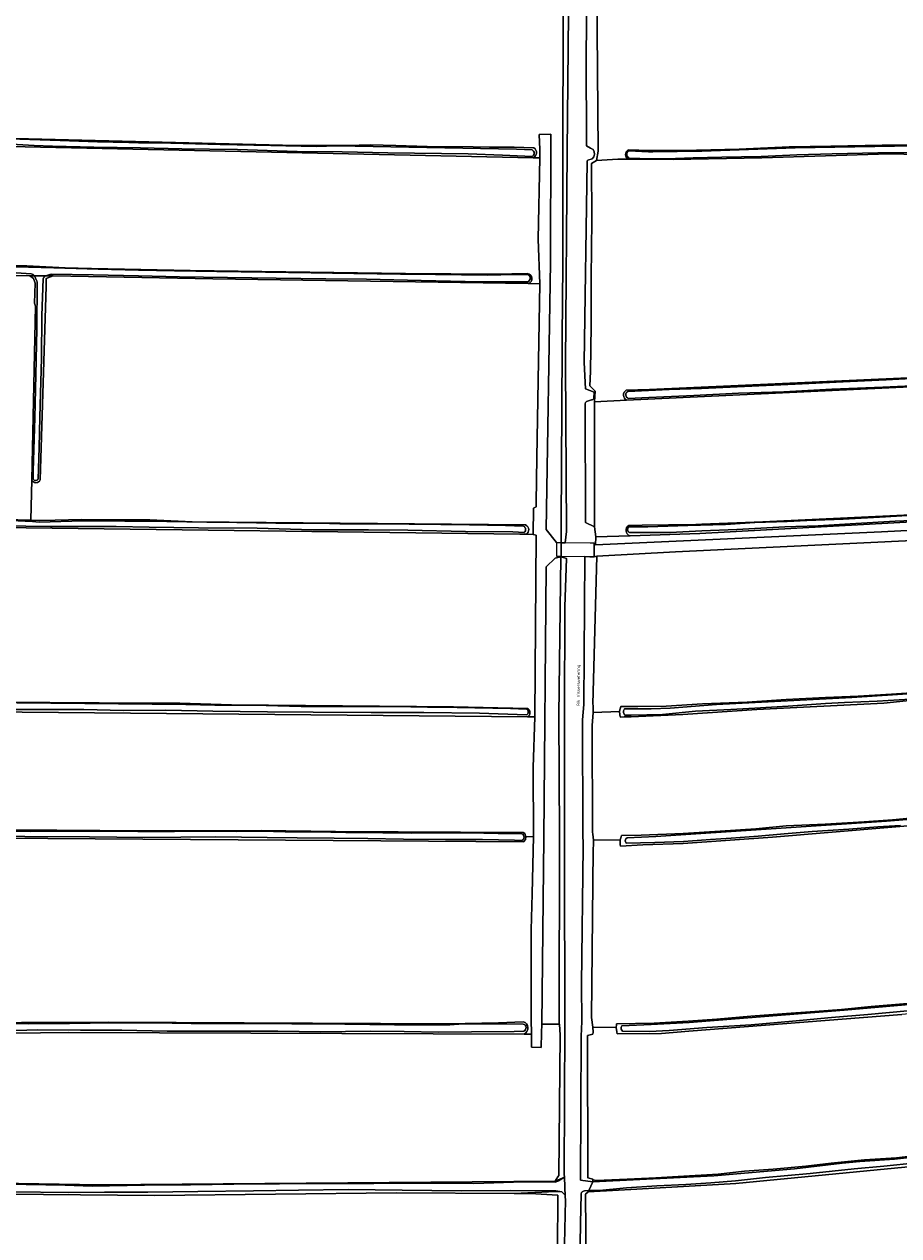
# Model space of a CAD drawing. Header units: metres. Extents: x 149984 to 156489, y 469398 to 478068.
# Tile 17 of 256: x 151662 to 151924, y 471425 to 471788. Entities that reach past the tile are written whole.
import ezdxf
from ezdxf.enums import TextEntityAlignment as Align

# ---------------------------------------------------------------- set-up
doc = ezdxf.new("R2010")
doc.units = ezdxf.units.M
doc.header["$LTSCALE"] = 0.75
for name, color, linetype, lineweight in [('B-WE-GR-GRAS-GV', 252, 'Continuous', 13), ('B-WE-KW-KUNSTWERK_DEK-GV', 6, 'Continuous', 18), ('B-WE-OG-TERREIN_ERF-GV', 252, 'Continuous', 18), ('B-WE-OG-TERREIN_OEVER-GV', 252, 'Continuous', 18), ('B-WE-OG-TOPOGRAFIE-T18', 7, 'Continuous', 18), ('B-WE-OG-WATER-GV', 252, 'Continuous', 18), ('B-WE-OG-WATER_SLOOT-GV', 252, 'Continuous', 18), ('B-WE-VH-ONVERHARD-GV', 252, 'Continuous', 18)]:
    doc.layers.add(name, color=color, linetype=linetype, lineweight=lineweight)
doc.styles.add('NLCS-ISO-M500-T18', font='NLCS-ISO.ttf', dxfattribs={"height": 0.9})

msp = doc.modelspace()

# ---------------------------------------------------------------- linework, layer by layer
at = {"layer": 'B-WE-GR-GRAS-GV', "flags": 128}
for points in [[(151990.126, 471814.013), (151990.014, 471825.848), (151988.786, 471825.789), (151924.492, 471823.937), (151887.715, 471823.54), (151833.079, 471822.482), (151833.608, 471749.986), (151833.155, 471747.216), (151839.479, 471747.547), (151842.624, 471747.525)], [(151814.137, 471748.011), (151816.165, 471747.968), (151816.212, 471750.496), (151815.999, 471754.962), (151819.486, 471755.08), (151819.38, 471716.528), (151818.103, 471636.744), (151821.21, 471632.78), (151822.604, 471632.756), (151822.61, 471634.28), (151822.6, 471638.39), (151822.93, 471708.31), (151823.03, 471712.82), (151823.06, 471747.51), (151823.07, 471751.82), (151823.3, 471821.98)], [(151842.661, 471750.337), (151849.094, 471750.139), (151863.033, 471750.256), (151875.809, 471750.61), (151890.823, 471751.217), (151903.255, 471751.468), (151918.678, 471751.713), (151933.011, 471751.787), (151944.877, 471751.87), (151957.183, 471751.979), (151969.963, 471751.856), (151984.156, 471752.235), (151986.14, 471752.896), (151987.463, 471754.351), (151987.422, 471763.009), (151987.632, 471813.915)], [(151588.289, 471783.228), (151588.809, 471758.907), (151590.994, 471755.411), (151739.21, 471751.807), (151750.193, 471751.62), (151758.621, 471751.711), (151765.53, 471751.822), (151773.126, 471751.657), (151782.478, 471751.34), (151796.223, 471751.232), (151801.113, 471751.124), (151808.477, 471751.177), (151814.409, 471750.973)], [(151816.165, 471747.968), (151814.137, 471748.011), (151662.111, 471751.259), (151585.527, 471753.583), (151505.225, 471755.038), (151453.102, 471756.692), (151416.259, 471757.088), (151295.807, 471760.925), (151285.29, 471758.543), (151263.373, 471753.147)], [(152006.828, 471750.18), (152005.135, 471751.45), (152001.113, 471751.45), (151993.811, 471749.65), (151989.789, 471749.015), (151971.374, 471748.275), (151958.145, 471748.473), (151954.295, 471748.524), (151938.169, 471748.738), (151920.706, 471749.134), (151882.58, 471747.957), (151856.121, 471747.428), (151842.624, 471747.525), (151839.479, 471747.547), (151833.155, 471747.216), (151831.664, 471746.247), (151831.743, 471729.34), (151831.505, 471712.195), (151831.505, 471697.749), (151831.347, 471684.017), (151831.108, 471679.73), (151832.755, 471678.084), (151832.535, 471674.956), (151842.138, 471675.409)], [(151812.693, 471710.305), (151816.193, 471710.253), (151815.712, 471723.601), (151816.165, 471747.968)], [(151263.793, 471717.599), (151279.006, 471721.568), (151293.327, 471723.619), (151298.619, 471723.883), (151520.34, 471718.327), (151578.912, 471717.004), (151620.058, 471716.159), (151629.838, 471716.132), (151640.701, 471716.018), (151653.4, 471715.726), (151662.632, 471715.61), (151674.157, 471715.049), (151682.034, 471714.887), (151711.502, 471714.226), (151775.961, 471713.3), (151803.098, 471713.122), (151812.516, 471713.363)], [(151636.749, 471640.19), (151663.842, 471639.449), (151664.102, 471651.544), (151665.218, 471703.532), (151664.9, 471704.431), (151665.112, 471710.411), (151664.636, 471711.84), (151663.578, 471712.686), (151602.088, 471713.692)], [(151815.263, 471658.263), (151816.193, 471710.253), (151812.693, 471710.305), (151718.297, 471711.708), (151670.539, 471712.634), (151668.423, 471711.84), (151668.423, 471709.591), (151666.684, 471651.548)], [(151842.066, 471678.433), (151849.03, 471678.636), (151924.172, 471682.023), (151996.033, 471685.515), (152006.087, 471686.891), (152007.569, 471688.796), (152007.654, 471709.841)], [(152003.457, 471683.026), (151842.138, 471675.409), (151832.535, 471674.956), (151832.535, 471637.517), (151832.972, 471634.533), (151843.165, 471634.837)], [(151812.026, 471635.264), (151814.168, 471635.194), (151814.328, 471643.058), (151815.106, 471643.439), (151815.051, 471644.822), (151815.263, 471658.263)], [(151664.102, 471651.544), (151663.842, 471639.449), (151666.531, 471639.409), (151671.111, 471639.499), (151679.148, 471639.696), (151688.825, 471639.592), (151699.455, 471639.548), (151712.17, 471639.026), (151811.868, 471638.06)], [(151843.165, 471634.837), (151832.972, 471634.533), (151832.839, 471632.152), (151918.432, 471635.989), (151990.267, 471639.693), (152043.712, 471642.471), (152055.354, 471641.942), (152065.977, 471640.861), (152075.071, 471640.548), (152203.653, 471647.233), (152205.169, 471647.299), (152208.124, 471650.787), (152209.171, 471652.466), (152205.069, 471652.334), (152198.504, 471651.95)], [(152198.575, 471649.647), (152102.992, 471644.418), (152096.917, 471643.829), (152086.928, 471643.269), (152076.653, 471642.702), (152074.214, 471642.626), (152069.203, 471643.063), (152063.556, 471643.265), (152055.486, 471644.984), (151981.932, 471641.942), (151864.06, 471635.459), (151843.165, 471634.837)], [(151861.029, 471638.131), (151864.682, 471638.311), (151882.939, 471638.973), (151925.14, 471640.957)], [(151815.069, 471635.05), (151814.168, 471635.194), (151812.026, 471635.264), (151810.148, 471635.326), (151654.705, 471637.31), (151626.923, 471638.369), (151533.922, 471639.692), (151532.07, 471639.56), (151531.012, 471637.972), (151530.35, 471630.828), (151529.683, 471599.615)], [(151842.784, 471637.949), (151846.82, 471638.045), (151854.694, 471638.118), (151861.029, 471638.131)], [(151812.534, 471580.607), (151814.659, 471580.587), (151815.069, 471635.05)], [(151933.98, 471633.731), (151856.83, 471630.034), (151833.209, 471628.734), (151832.019, 471584.416), (151832.122, 471584.039), (151832.115, 471581.917), (151840.052, 471582.213), (151840.116, 471582.721), (151840.205, 471582.971), (151840.454, 471583.668), (151841.745, 471583.671), (151845.528, 471583.679), (151853.956, 471583.854), (151864.852, 471584.499), (151878.226, 471585.006), (151889.948, 471585.836), (151901.673, 471586.372), (151911.438, 471586.831), (151921.463, 471587.437), (151933.458, 471588.232)], [(151527.467, 471599.745), (151527.376, 471594.084), (151527.039, 471586.807), (151530.218, 471586.51), (151537.362, 471585.981), (151584.076, 471585.541), (151598.953, 471585.74), (151615.379, 471585.445), (151628.515, 471585.329), (151641.291, 471585.222), (151657.309, 471585.03), (151669.584, 471584.954), (151684.297, 471584.84), (151695.961, 471584.728), (151708.464, 471584.67), (151723.873, 471584.225), (151790.304, 471583.6), (151812.52, 471583.13)], [(151927.732, 471585.628), (151919.146, 471584.76), (151881.094, 471582.789), (151858.957, 471581.291), (151843.486, 471580.615), (151841.45, 471580.579), (151840.305, 471580.559), (151840.162, 471581.106), (151840.094, 471581.366), (151840.052, 471582.213), (151832.115, 471581.917), (151831.825, 471577.992), (151831.904, 471546.049), (151832.063, 471545.48), (151832.283, 471543.647), (151840.23, 471543.789), (151840.498, 471544.685), (151840.611, 471545.062), (151846.533, 471545.18), (151859.042, 471545.657), (151870.196, 471546.404), (151880.846, 471547.059), (151889.921, 471548.032), (151901.617, 471548.533), (151913.214, 471549.227), (151921.685, 471549.755), (151932.267, 471550.819)], [(151645.781, 471546.844), (151684.521, 471546.552), (151712.262, 471546.455), (151732.8, 471546.552), (151754.992, 471546.26), (151811.217, 471545.984), (151811.74, 471545.655), (151811.979, 471544.675), (151814.253, 471544.747), (151814.152, 471565.45), (151814.659, 471580.587), (151812.534, 471580.607), (151650.356, 471582.145)], [(151958.994, 471550.655), (151921.556, 471547.613), (151885.837, 471544.57), (151859.114, 471542.718), (151847.043, 471542.304), (151840.326, 471541.948), (151840.214, 471542.408), (151840.2, 471542.761), (151840.183, 471543.17), (151840.23, 471543.789), (151832.283, 471543.647), (151832.241, 471542.596), (151832.113, 471540.79), (151831.596, 471490.591), (151832.047, 471487.674), (151839.032, 471487.568), (151839.126, 471488.401), (151839.163, 471488.733), (151850.374, 471488.94), (151860.605, 471489.492), (151869.179, 471490.095), (151879.358, 471490.958), (151889.987, 471491.792), (151898.442, 471492.427), (151906.487, 471492.998), (151915.357, 471493.867), (151926.17, 471494.797)], [(151654.631, 471544.328), (151583.625, 471545.371), (151582.408, 471545.11), (151581.8, 471543.72), (151580.932, 471519.925), (151580.931, 471519.906), (151580.583, 471513.562), (151580.394, 471508.679), (151579.801, 471493.398), (151580.062, 471491.139), (151581.104, 471489.748), (151582.93, 471488.792), (151687.025, 471489.209), (151788.865, 471488.745), (151803.842, 471489.034), (151811.211, 471489.326)], [(151811.468, 471485.663), (151813.699, 471485.656), (151813.544, 471490.087), (151813.611, 471516.81), (151813.923, 471527.624), (151814.253, 471544.747), (151811.979, 471544.675), (151811.859, 471543.886), (151811.32, 471543.22), (151654.631, 471544.328)], [(152250.058, 471515.881), (152232.908, 471516.635), (152220.762, 471516.542), (152208.832, 471515.534), (152208.149, 471514.041), (152205.569, 471513.843), (152205.684, 471515.268), (152070.567, 471503.85), (151975.317, 471496.309), (151924.486, 471491.475), (151860.752, 471486.52), (151852.55, 471485.858), (151839.285, 471485.687), (151839.197, 471486.341), (151839.032, 471487.568), (151832.047, 471487.674), (151832.141, 471486.201), (151832.045, 471485.594), (151830.402, 471485.188), (151830.535, 471442.657), (151832.045, 471442.211)], [(151641.847, 471441.251), (151684.51, 471440.489), (151721.406, 471440.816), (151820.774, 471441.578), (151821.091, 471442.11), (151821.544, 471442.87), (151821.833, 471443.355), (151822.23, 471485.292), (151822.056, 471488.61), (151822.012, 471488.614), (151816.768, 471488.63), (151816.638, 471485.983), (151816.529, 471481.629), (151813.699, 471481.738), (151813.699, 471485.656), (151811.468, 471485.663), (151675.151, 471486.092), (151607.89, 471485.33)], [(152360.508, 471459.365), (152361.235, 471464.888), (152361.568, 471467.42), (152360.029, 471470.607), (152356.334, 471472.137), (152248.781, 471473.592), (152230.79, 471473.46), (152208.697, 471471.872), (152165.437, 471467.904), (152097.571, 471461.157), (151991.439, 471452.145), (151874.84, 471440.935), (151845.168, 471439.177), (151830.662, 471438.408), (151829.892, 471437.749), (151830.112, 471404.45)], [(151833.103, 471441.792), (151842.361, 471442.201), (151850.931, 471442.621), (151859.275, 471443.087), (151869.547, 471443.687), (151877.432, 471444.587), (151885.978, 471445.187), (151895.742, 471446.058), (151903.381, 471447.005), (151913.299, 471447.985), (151922.957, 471448.571), (151934.083, 471449.879)], [(151821.384, 471404.657), (151821.543, 471437.439), (151813.288, 471437.916), (151808.501, 471437.935), (151773.283, 471438.074), (151700.893, 471437.36), (151656.602, 471437.757), (151628.503, 471437.916), (151573.973, 471437.36), (151505.392, 471436.407), (151458.085, 471436.884), (151408.952, 471437.757), (151318.544, 471437.916), (151281.555, 471438.154), (151276.554, 471439.265), (151274.014, 471439.582), (151272.427, 471438.551), (151272.706, 471433.345), (151273.054, 471425.236)]]:
    msp.add_lwpolyline(points, dxfattribs=at)
at = {"layer": 'B-WE-GR-GRAS-GV'}
for points in [[(151814.409, 471750.973, -0.5961522), (151814.137, 471748.011)], [(151842.624, 471747.525, -0.5807376), (151842.661, 471750.337)], [(151812.516, 471713.363, -0.8013954), (151812.693, 471710.305)], [(151842.138, 471675.409, -0.5872839), (151842.066, 471678.433)], [(151666.684, 471651.548, -0.6460095), (151664.102, 471651.544)], [(151811.868, 471638.06, -0.6417253), (151812.026, 471635.264)], [(151843.165, 471634.837, -0.6416132), (151842.784, 471637.949)], [(151812.52, 471583.13, -0.5588494), (151812.534, 471580.607)], [(151811.211, 471489.326, -0.6893995), (151811.468, 471485.663)], [(151832.045, 471442.211, 0.2018561), (151833.103, 471441.792)]]:
    msp.add_lwpolyline(points, format="xyb", dxfattribs=at)
at = {"layer": 'B-WE-GR-GRAS-GV', "flags": 128}
msp.add_lwpolyline([(151822.012, 471488.614), (151822.026, 471544.948), (151821.91, 471581.103), (151822.49, 471628.498), (151820.751, 471628.15), (151818.086, 471625.485), (151817.341, 471544.281), (151816.768, 471488.63)], close=True, dxfattribs=at)
at = {"layer": 'B-WE-KW-KUNSTWERK_DEK-GV', "flags": 128}
msp.add_lwpolyline([(151831.254, 471632.61), (151823.761, 471632.736), (151822.604, 471632.756), (151821.21, 471632.78), (151821.208, 471632.644), (151821.14, 471628.74), (151822.588, 471628.713), (151829.624, 471628.582), (151831.114, 471628.554), (151832.4, 471628.53), (151832.44, 471632.59)], close=True, dxfattribs=at)
at = {"layer": 'B-WE-OG-TERREIN_ERF-GV', "flags": 128}
msp.add_lwpolyline([(151990.267, 471639.693), (151918.432, 471635.989), (151832.839, 471632.152), (151832.44, 471632.59), (151832.4, 471628.53), (151833.209, 471628.734), (151856.83, 471630.034), (151933.98, 471633.731)], dxfattribs=at)
at = {"layer": 'B-WE-OG-TERREIN_OEVER-GV', "flags": 128}
for points in [[(151823.855, 471823.214), (151822.766, 471823.202), (151822.766, 471822.802), (151822.598, 471822.806), (151823.3, 471821.98), (151823.07, 471751.82), (151823.06, 471747.51), (151823.03, 471712.82), (151822.93, 471708.31), (151822.6, 471638.39), (151822.61, 471634.28), (151822.604, 471632.756), (151823.761, 471632.736), (151824.186, 471636.139), (151823.858, 471686.491), (151824.404, 471749.95), (151825.06, 471822.256)], [(151830.576, 471822.337), (151830.05, 471778.855), (151830.137, 471751.591), (151831.311, 471750.906), (151832.104, 471750.503)], [(151832.535, 471674.956), (151832.755, 471678.084), (151831.108, 471679.73), (151831.347, 471684.017), (151831.505, 471697.749), (151831.505, 471712.195), (151831.743, 471729.34), (151831.664, 471746.247), (151833.155, 471747.216), (151833.608, 471749.986), (151833.079, 471822.482), (151832.947, 471823.245), (151831.236, 471822.865)], [(151263.373, 471753.147), (151285.29, 471758.543), (151295.807, 471760.925), (151416.259, 471757.088), (151453.102, 471756.692), (151505.225, 471755.038), (151585.527, 471753.583), (151662.111, 471751.259), (151814.137, 471748.011)], [(151814.409, 471750.973), (151808.477, 471751.177), (151801.113, 471751.124), (151796.223, 471751.232), (151782.478, 471751.34), (151773.126, 471751.657), (151765.53, 471751.822), (151758.621, 471751.711), (151750.193, 471751.62), (151739.21, 471751.807), (151590.994, 471755.411), (151589.835, 471755.453)], [(151590.393, 471755.179), (151601.082, 471754.856), (151610.303, 471754.816), (151622.754, 471754.463), (151636.622, 471754.155), (151647.775, 471753.859), (151660.604, 471753.541), (151672.644, 471753.172), (151683.761, 471752.764), (151693.218, 471752.543), (151696.12, 471752.507), (151705.755, 471752.345), (151720.502, 471751.979), (151735.701, 471751.709), (151749.274, 471751.411), (151755.525, 471751.529), (151809.236, 471750.615), (151813.844, 471750.372)], [(151813.848, 471748.412), (151804.995, 471748.794), (151794.698, 471749.123), (151770.688, 471749.508), (151757.006, 471749.787), (151743.587, 471749.897), (151725.666, 471750.439), (151709.049, 471750.675), (151696.708, 471750.986), (151682.713, 471751.201), (151670.323, 471751.49), (151664.84, 471751.67), (151652.787, 471752.316)], [(151987.213, 471752.926), (151984.156, 471752.235), (151969.963, 471751.856), (151957.183, 471751.979), (151944.877, 471751.87), (151933.011, 471751.787), (151918.678, 471751.713), (151903.255, 471751.468), (151890.823, 471751.217), (151875.809, 471750.61), (151863.033, 471750.256), (151849.094, 471750.139), (151842.661, 471750.337)], [(151842.786, 471750.027), (151848.664, 471749.81), (151850.036, 471749.726), (151864.696, 471749.986), (151892.613, 471751.004), (151928.329, 471751.573), (151960.106, 471751.69), (151971.278, 471751.592), (151978.206, 471751.833), (151985.372, 471752.149)], [(152004.93, 471752.283), (152002.481, 471752.214), (151998.542, 471751.582), (151991.078, 471750.743), (151983.492, 471749.813), (151978.72, 471749.462), (151971.45, 471749.112), (151956.87, 471748.892), (151944.741, 471749.263), (151931.243, 471749.564), (151917.303, 471749.506), (151903.625, 471749.163), (151893.054, 471748.826), (151882.443, 471748.372), (151870.612, 471748.163), (151862.083, 471747.926), (151854.158, 471747.702), (151846.09, 471747.798), (151843.051, 471747.837)], [(151842.624, 471747.525), (151856.121, 471747.428), (151882.58, 471747.957), (151920.706, 471749.134), (151938.169, 471748.738), (151954.295, 471748.524), (151958.145, 471748.473), (151971.374, 471748.275), (151989.789, 471749.015), (151993.811, 471749.65), (152001.113, 471751.45), (152005.135, 471751.45), (152006.702, 471751.423)], [(151830.313, 471746.769), (151829.436, 471686.718), (151829.874, 471678.828), (151832.417, 471677.864), (151832.295, 471675.999)], [(151831.81, 471747.695), (151830.551, 471747.255)], [(151812.516, 471713.363), (151803.098, 471713.122), (151775.961, 471713.3), (151711.502, 471714.226), (151682.034, 471714.887), (151674.157, 471715.049), (151662.632, 471715.61), (151653.4, 471715.726), (151640.701, 471716.018), (151629.838, 471716.132), (151620.058, 471716.159), (151578.912, 471717.004), (151520.34, 471718.327), (151298.619, 471723.883), (151293.327, 471723.619), (151279.006, 471721.568), (151263.793, 471717.599), (151262.83, 471717.432)], [(151663.995, 471713.263), (151656.434, 471713.746), (151640.332, 471713.863), (151625.051, 471714.269), (151605.124, 471714.702), (151587.133, 471714.787), (151573.27, 471715.261), (151560.195, 471715.421), (151545.828, 471715.901), (151532.656, 471715.903), (151519.224, 471716.353), (151503.656, 471716.558), (151493.029, 471716.72), (151488.184, 471716.49), (151487.82, 471716.435), (151486.436, 471716.04), (151487.735, 471715.923), (151495.567, 471716.179), (151553.934, 471714.856), (151602.088, 471713.692), (151663.578, 471712.686), (151664.921, 471712.676)], [(151636.298, 471715.826), (151663.185, 471715.274), (151670.72, 471715.021), (151683.999, 471714.673), (151696.046, 471714.357), (151706.879, 471714.172), (151719.551, 471713.922), (151734.056, 471713.712), (151747.756, 471713.497), (151760.517, 471713.357), (151774.452, 471713.148), (151784.955, 471713.053), (151800.473, 471712.839), (151808.55, 471713.086), (151812.576, 471713.059)], [(151665.083, 471670.135), (151665.335, 471683.024), (151665.646, 471696.671), (151665.7, 471710.882), (151665.674, 471711.035), (151664.921, 471712.676), (151663.578, 471712.686), (151664.636, 471711.84), (151665.112, 471710.411), (151664.9, 471704.431), (151665.218, 471703.532), (151664.102, 471651.544)], [(151666.684, 471651.548), (151668.423, 471709.591), (151668.423, 471711.84), (151670.539, 471712.634), (151668.302, 471712.651)], [(151812.636, 471710.881), (151805.44, 471710.841), (151793.81, 471710.909), (151780.668, 471711.222), (151764.306, 471711.674), (151752.173, 471711.759), (151737.225, 471711.917), (151722.683, 471712.133), (151708.356, 471712.331), (151696.112, 471712.638), (151682.481, 471712.944), (151670.029, 471713.156), (151669.491, 471713.069), (151668.302, 471712.651), (151670.539, 471712.634), (151718.297, 471711.708), (151812.693, 471710.305)], [(151667.525, 471711.715), (151667.147, 471700.759), (151667.036, 471688.024), (151666.52, 471670.318), (151666.329, 471661.263), (151666.003, 471651.814)], [(151842.138, 471675.409), (152003.457, 471683.026), (152089.711, 471686.598), (152093.229, 471686.775), (152102.231, 471686.952), (152111.328, 471687.26), (152123.744, 471687.983), (152135.069, 471688.577), (152148.354, 471689.196), (152159.876, 471690.081), (152205.771, 471692.275)], [(152008.214, 471686.81), (152006.087, 471686.891), (151996.033, 471685.515), (151924.172, 471682.023), (151849.03, 471678.636), (151842.066, 471678.433)], [(151842.503, 471678.063), (151854.915, 471678.605), (151864.588, 471678.95), (151877.457, 471679.533), (151892.584, 471680.251), (151906.956, 471680.876), (151919.786, 471681.499), (151931.157, 471682.109), (151943.017, 471682.638), (151953.039, 471683.123), (151966.22, 471683.449), (151975.663, 471683.888), (151983.603, 471684.328), (151987.488, 471684.619), (151996.91, 471685.235), (152003.362, 471685.685), (152007.594, 471686.302)], [(151934.114, 471680.005), (151918.869, 471679.306), (151903.579, 471678.749), (151889.189, 471677.962), (151875.667, 471677.509), (151862.247, 471676.834), (151848.819, 471676.183), (151842.663, 471675.908)], [(151829.787, 471674.357), (151829.874, 471638.765), (151832.535, 471637.517), (151832.535, 471674.956)], [(151831.649, 471675.515), (151830.118, 471674.976)], [(151664.551, 471651.836), (151664.547, 471654.175), (151664.878, 471663.728), (151665.083, 471670.135)], [(152198.504, 471651.95), (152128.076, 471647.836), (152080.583, 471645.323), (152067.883, 471645.455), (152062.062, 471646.381), (152055.58, 471647.571), (151964.431, 471643.206), (151925.14, 471640.957), (151882.939, 471638.973), (151864.682, 471638.311), (151861.029, 471638.131), (151854.694, 471638.118), (151846.82, 471638.045), (151842.784, 471637.949)], [(151712.17, 471639.026), (151699.455, 471639.548), (151688.825, 471639.592), (151679.148, 471639.696), (151671.111, 471639.499), (151666.531, 471639.409), (151663.842, 471639.449), (151636.749, 471640.19), (151604.84, 471641.037), (151568.857, 471641.407), (151522.675, 471642.25), (151514.074, 471642.705), (151499.799, 471642.85), (151488.461, 471642.867), (151482.533, 471642.656), (151479.249, 471642.472), (151474.549, 471642.974), (151396.909, 471644.456), (151359.213, 471646.094), (151336.759, 471646.701), (151297.756, 471647.328), (151285.695, 471647.38), (151276.186, 471645.997), (151267.733, 471643.917)], [(151843.165, 471634.837), (151864.06, 471635.459), (151981.932, 471641.942), (152055.486, 471644.984), (152063.556, 471643.265), (152069.203, 471643.063), (152074.214, 471642.626), (152076.653, 471642.702), (152086.928, 471643.269), (152096.917, 471643.829), (152102.992, 471644.418), (152198.575, 471649.647)], [(151842.903, 471637.517), (151848.543, 471637.517), (151860.51, 471637.881), (151871.773, 471638.221), (151880.571, 471638.751), (151890.222, 471639.106), (151896.114, 471639.398), (151907.007, 471639.764), (151919.634, 471640.532), (151929.419, 471641.073)], [(151811.524, 471635.798), (151808.138, 471636.015), (151793.891, 471636.08), (151776.645, 471636.463), (151764.94, 471636.56), (151748.161, 471636.635), (151731.625, 471637.061), (151714.073, 471637.165), (151699.276, 471637.386), (151689.373, 471637.647), (151683.688, 471637.557), (151669.726, 471637.597), (151662.344, 471637.719), (151651.422, 471637.989)], [(151654.705, 471637.31), (151810.148, 471635.326), (151812.026, 471635.264)], [(151655.696, 471639.513), (151664.321, 471639.074), (151666.306, 471638.947), (151679.403, 471639.344), (151704.566, 471639.1), (151716.473, 471638.894), (151725.462, 471638.766), (151737.19, 471638.64), (151750.041, 471638.59), (151756.278, 471638.413), (151766.275, 471638.421), (151777.076, 471638.272), (151786.588, 471638.226), (151795.104, 471638.066), (151805.9, 471637.882), (151811.331, 471637.738)], [(151811.868, 471638.06), (151712.17, 471639.026)], [(151932.763, 471639.586), (151922.533, 471639.153), (151909.096, 471638.438), (151899.428, 471637.819), (151889.484, 471637.49), (151875.104, 471636.679), (151864.654, 471636.257), (151855.171, 471635.762), (151843.019, 471635.797)], [(151812.52, 471583.13), (151790.304, 471583.6), (151723.873, 471584.225), (151708.464, 471584.67), (151695.961, 471584.728), (151684.297, 471584.84), (151669.584, 471584.954), (151657.309, 471585.03), (151641.291, 471585.222), (151628.515, 471585.329), (151615.379, 471585.445), (151598.953, 471585.74), (151584.076, 471585.541), (151537.362, 471585.981), (151530.218, 471586.51), (151527.039, 471586.807), (151525.072, 471586.281), (151456.748, 471586.903), (151379.52, 471588.052), (151315.212, 471589.19), (151290.878, 471589.259), (151278.512, 471589.164), (151271.959, 471588.823)], [(151272.293, 471586.327), (151274.031, 471586.608), (151286.334, 471586.873), (151320.972, 471586.298), (151327.331, 471586.168), (151365.746, 471585.26), (151419.216, 471584.351), (151458.15, 471583.702), (151472.167, 471583.573), (151487.611, 471583.573), (151507.597, 471583.702), (151527.194, 471583.053), (151534.072, 471583.573), (151543.417, 471582.924), (151553.929, 471583.183), (151650.356, 471582.145), (151812.534, 471580.607)], [(151589.016, 471585.495), (151710.198, 471584.354), (151718.961, 471584.105), (151734.322, 471584.047), (151744.8, 471583.686), (151758.453, 471583.76), (151768.609, 471583.703), (151777.62, 471583.629), (151782.6, 471583.517), (151791.394, 471583.429), (151796.75, 471583.344), (151807.398, 471583.077), (151812.184, 471582.949)], [(151933.458, 471588.232), (151921.463, 471587.437), (151911.438, 471586.831), (151901.673, 471586.372), (151889.948, 471585.836), (151878.226, 471585.006), (151864.852, 471584.499), (151853.956, 471583.854), (151845.528, 471583.679), (151841.745, 471583.671), (151840.454, 471583.668), (151840.205, 471582.971), (151840.116, 471582.721), (151840.052, 471582.213), (151840.094, 471581.366), (151840.162, 471581.106), (151840.305, 471580.559), (151841.45, 471580.579), (151843.486, 471580.615), (151858.957, 471581.291), (151881.094, 471582.789), (151919.146, 471584.76), (151927.732, 471585.628)], [(151927.048, 471585.868), (151917.162, 471585.331), (151907.334, 471584.906), (151901.623, 471584.595), (151890.461, 471583.828), (151880.491, 471583.207), (151873.365, 471582.863), (151862.778, 471582.309), (151852.884, 471581.35), (151843.528, 471581.075), (151841.597, 471581.093), (151841.195, 471581.768), (151841.216, 471582.446), (151841.513, 471582.973), (151849.491, 471582.984), (151855.17, 471583.226), (151869.076, 471584.328), (151909.537, 471586.37), (151933.858, 471587.973)], [(151812.205, 471581.187), (151798.108, 471581.767), (151781.506, 471581.884), (151765.742, 471581.87), (151748.325, 471581.997), (151734.681, 471582.152), (151718.318, 471582.311), (151704.212, 471582.579), (151691.563, 471582.507), (151679.754, 471582.796), (151665.528, 471582.859), (151650.411, 471582.841)], [(151841.738, 471543.503), (151841.913, 471544.075), (151842.294, 471544.44), (151850.91, 471544.838), (151919.884, 471549.352), (151969.709, 471553.487)], [(151581.635, 471545.097), (151582.408, 471545.11), (151583.625, 471545.371), (151654.631, 471544.328), (151811.32, 471543.22), (151811.859, 471543.886), (151811.979, 471544.675), (151811.74, 471545.655), (151811.217, 471545.984), (151754.992, 471546.26), (151732.8, 471546.552), (151712.262, 471546.455), (151684.521, 471546.552), (151645.781, 471546.844), (151605.29, 471547.72), (151512.723, 471548.304), (151466.781, 471548.402), (151400.499, 471549.941), (151367.693, 471550.251), (151336.935, 471550.641)], [(151932.267, 471550.819), (151921.685, 471549.755), (151913.214, 471549.227), (151901.617, 471548.533), (151889.921, 471548.032), (151880.846, 471547.059), (151870.196, 471546.404), (151859.042, 471545.657), (151846.533, 471545.18), (151840.611, 471545.062), (151840.498, 471544.685), (151840.23, 471543.789), (151840.183, 471543.17), (151840.2, 471542.761), (151840.214, 471542.408), (151840.326, 471541.948), (151847.043, 471542.304), (151859.114, 471542.718), (151885.837, 471544.57), (151921.556, 471547.613), (151958.994, 471550.655)], [(151810.834, 471543.593), (151808.618, 471543.663), (151799.064, 471543.932), (151787.912, 471543.932), (151775.343, 471543.993), (151764.677, 471544.201), (151754.594, 471544.338), (151743.545, 471544.37), (151734.531, 471544.537), (151726.859, 471544.56), (151719.131, 471544.678), (151708.717, 471544.631), (151697.809, 471544.535), (151681.399, 471544.7), (151662.065, 471544.796), (151644.098, 471544.92), (151627.471, 471545.198), (151611.195, 471545.653), (151592.075, 471545.663), (151582.867, 471545.594)], [(151649.557, 471546.559), (151663.824, 471546.322), (151680.995, 471546.366), (151695.886, 471546.312), (151700.783, 471546.312), (151706.834, 471546.334), (151717.016, 471546.351), (151725.501, 471546.3), (151732.981, 471546.409), (151739.955, 471546.235), (151749.1, 471546.202), (151758.073, 471546.006), (151769.194, 471545.888), (151777.869, 471545.803), (151786.594, 471545.874), (151795.126, 471545.866), (151803.738, 471545.7), (151810.79, 471545.626)], [(151924.095, 471548.079), (151917.38, 471547.665), (151908.614, 471547.018), (151897.697, 471546.275), (151889.259, 471545.573), (151881.52, 471544.847), (151873.459, 471544.309), (151867.27, 471543.867), (151859.182, 471543.258), (151850.624, 471543.04), (151842.017, 471542.799), (151841.738, 471543.503)], [(151926.17, 471494.797), (151915.357, 471493.867), (151906.487, 471492.998), (151898.442, 471492.427), (151889.987, 471491.792), (151879.358, 471490.958), (151869.179, 471490.095), (151860.605, 471489.492), (151850.374, 471488.94), (151839.163, 471488.733), (151839.126, 471488.401), (151839.032, 471487.568), (151839.197, 471486.341), (151839.285, 471485.687), (151852.55, 471485.858), (151860.752, 471486.52), (151924.486, 471491.475)], [(151840.916, 471486.51), (151840.556, 471487.123), (151840.535, 471487.716), (151840.746, 471488.161), (151849.483, 471488.545), (151860.834, 471489.14), (151907.268, 471492.844), (151955.29, 471496.945)], [(151926.214, 471492.582), (151914.305, 471491.524), (151903.513, 471490.653), (151891.751, 471489.517), (151879.443, 471488.439), (151866.198, 471487.648), (151854.913, 471486.703), (151848.995, 471486.404), (151840.916, 471486.51)], [(151279.478, 471488.234), (151407.304, 471485.547), (151437.632, 471485.646), (151474.13, 471485.765), (151477.453, 471485.775), (151536.317, 471485.951), (151547.05, 471485.983), (151560.122, 471485.843), (151603.431, 471485.378), (151607.89, 471485.33), (151675.151, 471486.092), (151811.468, 471485.663)], [(151788.865, 471488.745), (151687.025, 471489.209), (151582.93, 471488.792)], [(151648.951, 471488.766), (151663.035, 471488.718), (151675.432, 471488.801), (151687.899, 471488.983), (151690.864, 471488.961), (151700.424, 471489.029), (151711.796, 471488.849), (151726.823, 471488.79), (151741.944, 471488.725), (151757.804, 471488.653), (151772.72, 471488.454), (151789.278, 471488.409), (151793.283, 471488.725), (151811.236, 471488.643)], [(151811.211, 471489.326), (151803.842, 471489.034), (151788.865, 471488.745)], [(151811.378, 471486.546), (151808.5, 471486.371), (151795.747, 471486.364), (151785.867, 471486.211), (151775.534, 471486.379), (151765.512, 471486.506), (151750.579, 471486.361), (151737.749, 471486.551), (151721.327, 471486.536), (151704.694, 471486.56), (151691.091, 471486.806), (151678.746, 471486.786), (151665.956, 471486.872), (151655.988, 471486.598)], [(151928.804, 471447.081), (151919.094, 471446.128), (151910.205, 471445.338), (151897.06, 471443.857), (151883.726, 471442.737), (151874.733, 471441.737), (151867.335, 471441.118), (151859.886, 471440.646), (151851.222, 471440.188), (151842.135, 471439.629), (151834, 471438.799), (151830.865, 471438.848), (151830.662, 471438.408), (151845.168, 471439.177), (151874.84, 471440.935), (151991.439, 471452.145)], [(151832.045, 471442.211), (151832.045, 471441.408), (151868.234, 471443.182), (151892.353, 471445.301), (151906.637, 471446.967), (151911.903, 471447.488), (151922.342, 471448.196), (151933.922, 471449.534)], [(151934.083, 471449.879), (151922.957, 471448.571), (151913.299, 471447.985), (151903.381, 471447.005), (151895.742, 471446.058), (151885.978, 471445.187), (151877.432, 471444.587), (151869.547, 471443.687), (151859.275, 471443.087), (151850.931, 471442.621), (151842.361, 471442.201), (151833.103, 471441.792)], [(151653.59, 471440.845), (151662.414, 471440.588), (151674.144, 471440.461), (151682.229, 471440.152), (151697.905, 471440.367), (151711.678, 471440.542), (151724.599, 471440.695), (151738.271, 471440.785), (151752.543, 471440.924), (151766.478, 471440.946), (151783.203, 471441.043), (151796.458, 471440.872), (151811.26, 471441.375), (151820.872, 471441.348), (151821.722, 471441.672), (151823.525, 471442.815), (151820.774, 471441.578), (151721.406, 471440.816), (151684.51, 471440.489), (151641.847, 471441.251)], [(151656.602, 471437.757), (151700.893, 471437.36), (151773.283, 471438.074), (151808.501, 471437.935), (151820.833, 471438.504), (151822.768, 471438.369), (151820.965, 471438.717), (151807.362, 471438.837), (151792.705, 471438.695), (151774.941, 471438.964), (151758.829, 471439.092), (151743.914, 471438.948), (151730.445, 471438.748), (151713.863, 471438.547), (151698.827, 471438.313), (151685.918, 471438.289), (151675.004, 471438.192), (151658.558, 471438.401)], [(151828.512, 471437.811), (151828.305, 471428.887), (151828.178, 471416.713), (151828.092, 471404.981)], [(151828.865, 471404.221), (151830.501, 471403.827), (151830.112, 471404.45), (151829.892, 471437.749), (151830.662, 471438.408), (151830.865, 471438.848)], [(151830.865, 471438.848), (151829.574, 471438.756)]]:
    msp.add_lwpolyline(points, dxfattribs=at)
at = {"layer": 'B-WE-OG-TERREIN_OEVER-GV'}
for points in [[(151813.844, 471750.372, -0.675515), (151813.848, 471748.412)], [(151814.137, 471748.011, 0.5961522), (151814.409, 471750.973)], [(151832.104, 471750.503, -0.3923259), (151831.81, 471747.695)], [(151842.661, 471750.337, 0.5807376), (151842.624, 471747.525)], [(151843.051, 471747.837, -0.6286249), (151842.786, 471750.027)], [(151830.551, 471747.255, 0.3586674), (151830.313, 471746.769)], [(151664.921, 471712.676, 0.1825193), (151663.995, 471713.263)], [(151668.302, 471712.651, 0.2549176), (151667.525, 471711.715)], [(151812.693, 471710.305, 0.8013954), (151812.516, 471713.363)], [(151812.576, 471713.059, -0.6373308), (151812.636, 471710.881)], [(151832.295, 471675.999, -0.2953418), (151831.649, 471675.515)], [(151842.066, 471678.433, 0.5872839), (151842.138, 471675.409)], [(151842.663, 471675.908, -0.6152637), (151842.503, 471678.063)], [(151830.118, 471674.976, 0.2298725), (151829.787, 471674.357)], [(151664.102, 471651.544, 0.6460095), (151666.684, 471651.548)], [(151666.003, 471651.814, -0.6129139), (151664.551, 471651.836)], [(151811.331, 471637.738, -0.5139589), (151811.524, 471635.798)], [(151812.026, 471635.264, 0.6417253), (151811.868, 471638.06)], [(151842.784, 471637.949, 0.6416132), (151843.165, 471634.837)], [(151843.019, 471635.797, -0.5858934), (151842.903, 471637.517)], [(151812.184, 471582.949, -0.5726316), (151812.205, 471581.187)], [(151812.534, 471580.607, 0.5588494), (151812.52, 471583.13)], [(151810.79, 471545.626, -0.6344806), (151810.834, 471543.593)], [(151811.468, 471485.663, 0.6893995), (151811.211, 471489.326)], [(151811.236, 471488.643, -0.7018071), (151811.378, 471486.546)], [(151833.103, 471441.792, -0.2018561), (151832.045, 471442.211)], [(151829.574, 471438.756, 0.3245127), (151828.512, 471437.811)]]:
    msp.add_lwpolyline(points, format="xyb", dxfattribs=at)
at = {"layer": 'B-WE-OG-TERREIN_OEVER-GV', "flags": 128}
for points in [[(151822.056, 471488.61), (151822.23, 471485.292), (151821.833, 471443.355), (151821.544, 471442.87), (151821.091, 471442.11), (151820.774, 471441.578), (151823.525, 471442.815), (151823.451, 471443.696), (151823.668, 471488.444), (151823.671, 471489.179), (151823.598, 471538.037), (151823.598, 471581.466), (151823.671, 471613.524), (151824.185, 471628.05), (151822.587, 471628.472), (151822.49, 471628.498), (151821.91, 471581.103), (151822.026, 471544.948), (151822.012, 471488.614)], [(151833.209, 471628.734), (151832.4, 471628.53), (151831.114, 471628.554), (151829.624, 471628.582), (151829.348, 471584.325), (151828.91, 471579.766), (151829.085, 471546.19), (151829.173, 471541.719), (151828.647, 471500.604), (151828.735, 471489.383), (151828.559, 471485), (151828.384, 471441.956), (151832.045, 471441.408), (151832.045, 471442.211), (151830.535, 471442.657), (151830.402, 471485.188), (151832.045, 471485.594), (151832.141, 471486.201), (151832.047, 471487.674), (151831.596, 471490.591), (151832.113, 471540.79), (151832.241, 471542.596), (151832.283, 471543.647), (151832.063, 471545.48), (151831.904, 471546.049), (151831.825, 471577.992), (151832.115, 471581.917), (151832.122, 471584.039), (151832.019, 471584.416)], [(151808.501, 471437.935), (151813.288, 471437.916), (151821.543, 471437.439), (151821.384, 471404.657), (151813.844, 471404.34), (151808.863, 471404.348), (151814.128, 471403.583), (151821.508, 471403.853), (151822.723, 471404.123), (151823.173, 471405.203), (151823.848, 471435.939), (151823.753, 471436.985), (151823.713, 471437.424), (151822.768, 471438.369), (151820.833, 471438.504)]]:
    msp.add_lwpolyline(points, close=True, dxfattribs=at)
at = {"layer": 'B-WE-OG-WATER-GV', "flags": 128}
for points in [[(151825.06, 471822.256), (151824.404, 471749.95), (151823.858, 471686.491), (151824.186, 471636.139), (151823.761, 471632.736), (151822.604, 471632.756)], [(151832.104, 471750.503), (151831.311, 471750.906), (151830.137, 471751.591), (151830.05, 471778.855), (151830.576, 471822.337)], [(151832.295, 471675.999), (151832.417, 471677.864), (151829.874, 471678.828), (151829.436, 471686.718), (151830.313, 471746.769)], [(151830.551, 471747.255), (151831.81, 471747.695)], [(151829.574, 471438.756), (151830.865, 471438.848), (151832.045, 471441.408), (151828.384, 471441.956), (151828.559, 471485), (151828.735, 471489.383), (151828.647, 471500.604), (151829.173, 471541.719), (151829.085, 471546.19), (151828.91, 471579.766), (151829.348, 471584.325), (151829.624, 471628.582), (151831.114, 471628.554), (151832.4, 471628.53), (151832.44, 471632.59), (151832.839, 471632.152), (151832.972, 471634.533), (151832.535, 471637.517), (151829.874, 471638.765), (151829.787, 471674.357)], [(151830.118, 471674.976), (151831.649, 471675.515)], [(151822.604, 471632.756), (151822.588, 471628.713), (151822.587, 471628.472), (151824.185, 471628.05), (151823.671, 471613.524), (151823.598, 471581.466), (151823.598, 471538.037), (151823.671, 471489.179), (151823.668, 471488.444), (151823.451, 471443.696), (151823.525, 471442.815), (151823.753, 471436.985), (151823.848, 471435.939), (151823.173, 471405.203), (151822.723, 471404.123), (151821.508, 471403.853), (151821.912, 471400.903)], [(151828.092, 471404.981), (151828.178, 471416.713), (151828.305, 471428.887), (151828.512, 471437.811)]]:
    msp.add_lwpolyline(points, dxfattribs=at)
at = {"layer": 'B-WE-OG-WATER-GV'}
for points in [[(151831.81, 471747.695, 0.3923259), (151832.104, 471750.503)], [(151830.313, 471746.769, -0.3586674), (151830.551, 471747.255)], [(151831.649, 471675.515, 0.2953418), (151832.295, 471675.999)], [(151829.787, 471674.357, -0.2298725), (151830.118, 471674.976)], [(151828.512, 471437.811, -0.3245127), (151829.574, 471438.756)]]:
    msp.add_lwpolyline(points, format="xyb", dxfattribs=at)
at = {"layer": 'B-WE-OG-WATER_SLOOT-GV', "flags": 128}
for points in [[(151813.844, 471750.372), (151809.236, 471750.615), (151755.525, 471751.529), (151749.274, 471751.411), (151735.701, 471751.709), (151720.502, 471751.979), (151705.755, 471752.345), (151696.12, 471752.507), (151693.218, 471752.543), (151683.761, 471752.764), (151672.644, 471753.172), (151660.604, 471753.541), (151647.775, 471753.859), (151636.622, 471754.155), (151622.754, 471754.463), (151610.303, 471754.816), (151601.082, 471754.856), (151590.393, 471755.179)], [(151652.787, 471752.316), (151664.84, 471751.67), (151670.323, 471751.49), (151682.713, 471751.201), (151696.708, 471750.986), (151709.049, 471750.675), (151725.666, 471750.439), (151743.587, 471749.897), (151757.006, 471749.787), (151770.688, 471749.508), (151794.698, 471749.123), (151804.995, 471748.794), (151813.848, 471748.412)], [(151985.372, 471752.149), (151978.206, 471751.833), (151971.278, 471751.592), (151960.106, 471751.69), (151928.329, 471751.573), (151892.613, 471751.004), (151864.696, 471749.986), (151850.036, 471749.726), (151848.664, 471749.81), (151842.786, 471750.027)], [(151843.051, 471747.837), (151846.09, 471747.798), (151854.158, 471747.702), (151862.083, 471747.926), (151870.612, 471748.163), (151882.443, 471748.372), (151893.054, 471748.826), (151903.625, 471749.163), (151917.303, 471749.506), (151931.243, 471749.564), (151944.741, 471749.263), (151956.87, 471748.892), (151971.45, 471749.112), (151978.72, 471749.462), (151983.492, 471749.813), (151991.078, 471750.743), (151998.542, 471751.582), (152002.481, 471752.214), (152004.93, 471752.283)], [(151486.436, 471716.04), (151487.82, 471716.435), (151488.184, 471716.49), (151493.029, 471716.72), (151503.656, 471716.558), (151519.224, 471716.353), (151532.656, 471715.903), (151545.828, 471715.901), (151560.195, 471715.421), (151573.27, 471715.261), (151587.133, 471714.787), (151605.124, 471714.702), (151625.051, 471714.269), (151640.332, 471713.863), (151656.434, 471713.746), (151663.995, 471713.263)], [(151812.576, 471713.059), (151808.55, 471713.086), (151800.473, 471712.839), (151784.955, 471713.053), (151774.452, 471713.148), (151760.517, 471713.357), (151747.756, 471713.497), (151734.056, 471713.712), (151719.551, 471713.922), (151706.879, 471714.172), (151696.046, 471714.357), (151683.999, 471714.673), (151670.72, 471715.021), (151663.185, 471715.274), (151636.298, 471715.826)], [(151664.921, 471712.676), (151665.674, 471711.035), (151665.7, 471710.882), (151665.646, 471696.671), (151665.335, 471683.024), (151665.083, 471670.135), (151664.878, 471663.728), (151664.547, 471654.175), (151664.551, 471651.836)], [(151664.921, 471712.676), (151668.302, 471712.651), (151669.491, 471713.069), (151670.029, 471713.156), (151682.481, 471712.944), (151696.112, 471712.638), (151708.356, 471712.331), (151722.683, 471712.133), (151737.225, 471711.917), (151752.173, 471711.759), (151764.306, 471711.674), (151780.668, 471711.222), (151793.81, 471710.909), (151805.44, 471710.841), (151812.636, 471710.881)], [(151668.302, 471712.651), (151664.921, 471712.676)], [(151666.003, 471651.814), (151666.329, 471661.263), (151666.52, 471670.318), (151667.036, 471688.024), (151667.147, 471700.759), (151667.525, 471711.715)], [(152007.594, 471686.302), (152003.362, 471685.685), (151996.91, 471685.235), (151987.488, 471684.619), (151983.603, 471684.328), (151975.663, 471683.888), (151966.22, 471683.449), (151953.039, 471683.123), (151943.017, 471682.638), (151931.157, 471682.109), (151919.786, 471681.499), (151906.956, 471680.876), (151892.584, 471680.251), (151877.457, 471679.533), (151864.588, 471678.95), (151854.915, 471678.605), (151842.503, 471678.063)], [(151842.663, 471675.908), (151848.819, 471676.183), (151862.247, 471676.834), (151875.667, 471677.509), (151889.189, 471677.962), (151903.579, 471678.749), (151918.869, 471679.306), (151934.114, 471680.005)], [(151929.419, 471641.073), (151919.634, 471640.532), (151907.007, 471639.764), (151896.114, 471639.398), (151890.222, 471639.106), (151880.571, 471638.751), (151871.773, 471638.221), (151860.51, 471637.881), (151848.543, 471637.517), (151842.903, 471637.517)], [(151651.422, 471637.989), (151662.344, 471637.719), (151669.726, 471637.597), (151683.688, 471637.557), (151689.373, 471637.647), (151699.276, 471637.386), (151714.073, 471637.165), (151731.625, 471637.061), (151748.161, 471636.635), (151764.94, 471636.56), (151776.645, 471636.463), (151793.891, 471636.08), (151808.138, 471636.015), (151811.524, 471635.798)], [(151811.331, 471637.738), (151805.9, 471637.882), (151795.104, 471638.066), (151786.588, 471638.226), (151777.076, 471638.272), (151766.275, 471638.421), (151756.278, 471638.413), (151750.041, 471638.59), (151737.19, 471638.64), (151725.462, 471638.766), (151716.473, 471638.894), (151704.566, 471639.1), (151679.403, 471639.344), (151666.306, 471638.947), (151664.321, 471639.074), (151655.696, 471639.513)], [(151843.019, 471635.797), (151855.171, 471635.762), (151864.654, 471636.257), (151875.104, 471636.679), (151889.484, 471637.49), (151899.428, 471637.819), (151909.096, 471638.438), (151922.533, 471639.153), (151932.763, 471639.586)], [(151812.184, 471582.949), (151807.398, 471583.077), (151796.75, 471583.344), (151791.394, 471583.429), (151782.6, 471583.517), (151777.62, 471583.629), (151768.609, 471583.703), (151758.453, 471583.76), (151744.8, 471583.686), (151734.322, 471584.047), (151718.961, 471584.105), (151710.198, 471584.354), (151589.016, 471585.495)], [(151933.858, 471587.973), (151909.537, 471586.37), (151869.076, 471584.328), (151855.17, 471583.226), (151849.491, 471582.984), (151841.513, 471582.973), (151841.216, 471582.446), (151841.195, 471581.768), (151841.597, 471581.093)], [(151841.597, 471581.093), (151843.528, 471581.075), (151852.884, 471581.35), (151862.778, 471582.309), (151873.365, 471582.863), (151880.491, 471583.207), (151890.461, 471583.828), (151901.623, 471584.595), (151907.334, 471584.906), (151917.162, 471585.331), (151927.048, 471585.868)], [(151650.411, 471582.841), (151665.528, 471582.859), (151679.754, 471582.796), (151691.563, 471582.507), (151704.212, 471582.579), (151718.318, 471582.311), (151734.681, 471582.152), (151748.325, 471581.997), (151765.742, 471581.87), (151781.506, 471581.884), (151798.108, 471581.767), (151812.205, 471581.187)], [(151969.709, 471553.487), (151919.884, 471549.352), (151850.91, 471544.838), (151842.294, 471544.44), (151841.913, 471544.075), (151841.738, 471543.503), (151842.017, 471542.799)], [(151582.867, 471545.594), (151592.075, 471545.663), (151611.195, 471545.653), (151627.471, 471545.198), (151644.098, 471544.92), (151662.065, 471544.796), (151681.399, 471544.7), (151697.809, 471544.535), (151708.717, 471544.631), (151719.131, 471544.678), (151726.859, 471544.56), (151734.531, 471544.537), (151743.545, 471544.37), (151754.594, 471544.338), (151764.677, 471544.201), (151775.343, 471543.993), (151787.912, 471543.932), (151799.064, 471543.932), (151808.618, 471543.663), (151810.834, 471543.593)], [(151810.79, 471545.626), (151803.738, 471545.7), (151795.126, 471545.866), (151786.594, 471545.874), (151777.869, 471545.803), (151769.194, 471545.888), (151758.073, 471546.006), (151749.1, 471546.202), (151739.955, 471546.235), (151732.981, 471546.409), (151725.501, 471546.3), (151717.016, 471546.351), (151706.834, 471546.334), (151700.783, 471546.312), (151695.886, 471546.312), (151680.995, 471546.366), (151663.824, 471546.322), (151649.557, 471546.559)], [(151842.017, 471542.799), (151850.624, 471543.04), (151859.182, 471543.258), (151867.27, 471543.867), (151873.459, 471544.309), (151881.52, 471544.847), (151889.259, 471545.573), (151897.697, 471546.275), (151908.614, 471547.018), (151917.38, 471547.665), (151924.095, 471548.079)], [(151955.29, 471496.945), (151907.268, 471492.844), (151860.834, 471489.14), (151849.483, 471488.545), (151840.746, 471488.161), (151840.535, 471487.716), (151840.556, 471487.123), (151840.916, 471486.51)], [(151840.916, 471486.51), (151848.995, 471486.404), (151854.913, 471486.703), (151866.198, 471487.648), (151879.443, 471488.439), (151891.751, 471489.517), (151903.513, 471490.653), (151914.305, 471491.524), (151926.214, 471492.582)], [(151811.236, 471488.643), (151793.283, 471488.725), (151789.278, 471488.409), (151772.72, 471488.454), (151757.804, 471488.653), (151741.944, 471488.725), (151726.823, 471488.79), (151711.796, 471488.849), (151700.424, 471489.029), (151690.864, 471488.961), (151687.899, 471488.983), (151675.432, 471488.801), (151663.035, 471488.718), (151648.951, 471488.766), (151636.692, 471488.556), (151626.129, 471488.415), (151618.924, 471488.334), (151604.696, 471488.332), (151591.457, 471488.504), (151582.006, 471488.46), (151580.946, 471488.606), (151580.273, 471488.889), (151575.879, 471489.05)], [(151655.988, 471486.598), (151665.956, 471486.872), (151678.746, 471486.786), (151691.091, 471486.806), (151704.694, 471486.56), (151721.327, 471486.536), (151737.749, 471486.551), (151750.579, 471486.361), (151765.512, 471486.506), (151775.534, 471486.379), (151785.867, 471486.211), (151795.747, 471486.364), (151808.5, 471486.371), (151811.378, 471486.546)], [(151933.922, 471449.534), (151922.342, 471448.196), (151911.903, 471447.488), (151906.637, 471446.967)], [(151906.637, 471446.967), (151892.353, 471445.301), (151868.234, 471443.182), (151832.045, 471441.408), (151830.865, 471438.848), (151834, 471438.799), (151842.135, 471439.629), (151851.222, 471440.188), (151859.886, 471440.646), (151867.335, 471441.118), (151874.733, 471441.737), (151883.726, 471442.737), (151897.06, 471443.857), (151910.205, 471445.338), (151919.094, 471446.128), (151928.804, 471447.081)], [(151658.558, 471438.401), (151675.004, 471438.192), (151685.918, 471438.289), (151698.827, 471438.313), (151713.863, 471438.547), (151730.445, 471438.748), (151743.914, 471438.948), (151758.829, 471439.092), (151774.941, 471438.964), (151792.705, 471438.695), (151807.362, 471438.837), (151820.965, 471438.717), (151822.768, 471438.369), (151823.713, 471437.424), (151823.753, 471436.985), (151823.525, 471442.815), (151821.722, 471441.672), (151820.872, 471441.348), (151811.26, 471441.375), (151796.458, 471440.872), (151783.203, 471441.043), (151766.478, 471440.946), (151752.543, 471440.924), (151738.271, 471440.785), (151724.599, 471440.695), (151711.678, 471440.542), (151697.905, 471440.367), (151682.229, 471440.152), (151674.144, 471440.461), (151662.414, 471440.588), (151653.59, 471440.845)]]:
    msp.add_lwpolyline(points, dxfattribs=at)
at = {"layer": 'B-WE-OG-WATER_SLOOT-GV'}
for points in [[(151813.848, 471748.412, 0.675515), (151813.844, 471750.372)], [(151842.786, 471750.027, 0.6286249), (151843.051, 471747.837)], [(151663.995, 471713.263, -0.1825193), (151664.921, 471712.676)], [(151667.525, 471711.715, -0.2549176), (151668.302, 471712.651)], [(151812.636, 471710.881, 0.6373308), (151812.576, 471713.059)], [(151842.503, 471678.063, 0.6152637), (151842.663, 471675.908)], [(151664.551, 471651.836, 0.6129139), (151666.003, 471651.814)], [(151811.524, 471635.798, 0.5139589), (151811.331, 471637.738)], [(151842.903, 471637.517, 0.5858934), (151843.019, 471635.797)], [(151812.205, 471581.187, 0.5726316), (151812.184, 471582.949)], [(151810.834, 471543.593, 0.6344806), (151810.79, 471545.626)], [(151811.378, 471486.546, 0.7018071), (151811.236, 471488.643)]]:
    msp.add_lwpolyline(points, format="xyb", dxfattribs=at)
at = {"layer": 'B-WE-VH-ONVERHARD-GV', "flags": 128}
for points in [[(151822.588, 471628.713), (151822.604, 471632.756), (151821.21, 471632.78), (151818.103, 471636.744), (151819.38, 471716.528), (151819.486, 471755.08), (151815.999, 471754.962), (151816.212, 471750.496), (151816.165, 471747.968), (151815.712, 471723.601), (151816.193, 471710.253), (151815.263, 471658.263), (151815.051, 471644.822), (151815.106, 471643.439), (151814.328, 471643.058), (151814.168, 471635.194), (151815.069, 471635.05), (151814.659, 471580.587), (151814.152, 471565.45), (151814.253, 471544.747), (151813.923, 471527.624), (151813.611, 471516.81), (151813.544, 471490.087), (151813.699, 471485.656), (151813.699, 471481.738), (151816.529, 471481.629), (151816.638, 471485.983), (151816.768, 471488.63), (151817.341, 471544.281), (151818.086, 471625.485), (151820.751, 471628.15), (151822.49, 471628.498), (151822.587, 471628.472)], [(151832.44, 471632.59), (151831.254, 471632.61), (151823.761, 471632.736), (151822.604, 471632.756), (151821.21, 471632.78), (151821.208, 471632.644), (151821.14, 471628.74), (151822.588, 471628.713), (151829.624, 471628.582), (151831.114, 471628.554), (151832.4, 471628.53)]]:
    msp.add_lwpolyline(points, close=True, dxfattribs=at)

# ---------------------------------------------------------------- texts
at = {"layer": 'B-WE-OG-TOPOGRAFIE-T18', "style": 'NLCS-ISO-M500-T18'}
msp.add_text('Rik Visserswetering', height=0.9, rotation=89.8, dxfattribs=at).set_placement((151827.843, 471590.073), align=Align.MIDDLE)

doc.saveas('drawing.dxf')
